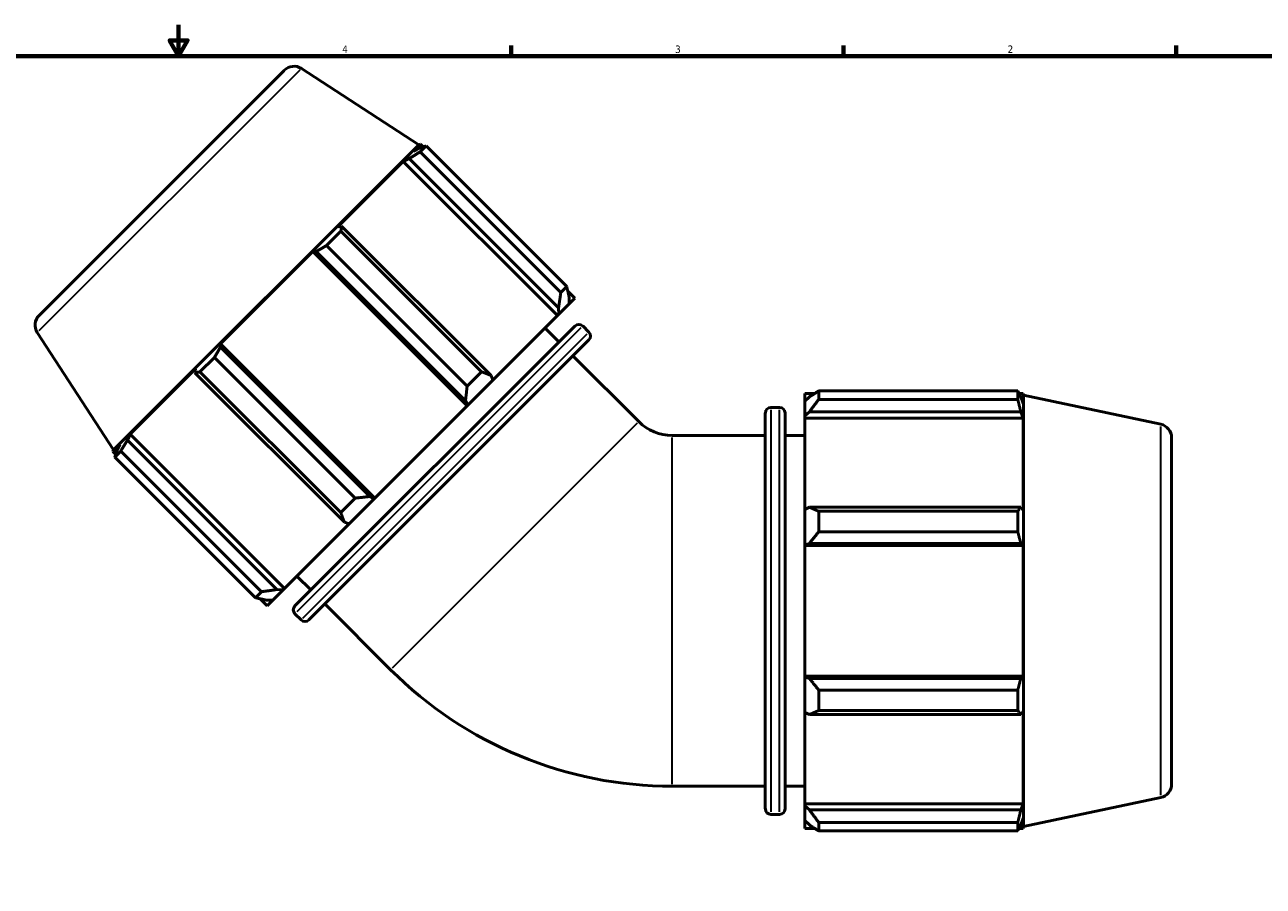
# Model space of a CAD drawing. Header units: inches. Extents: x -0.3 to 58.8, y -17.9 to 44.3.
# Tile 5 of 9: x 15 to 30.9, y 10.4 to 21.4. Entities that reach past the tile are written whole.
import ezdxf

# ---------------------------------------------------------------- set-up
doc = ezdxf.new("R2010")
doc.units = ezdxf.units.IN
doc.header["$MEASUREMENT"] = 0
for name, color, linetype, lineweight in [('Border (ANSI)', 7, 'Continuous', 70), ('Visible (ANSI)', 7, 'Continuous', 50), ('Visible Narrow (ANSI)', 7, 'Continuous', 35)]:
    doc.layers.add(name, color=color, linetype=linetype, lineweight=lineweight)
doc.styles.add('Note Text (ANSI)', font='tahoma.ttf')

# ---------------------------------------------------------------- blocks, each defined once
blk = doc.blocks.new('Borders Default Border')
at = {"layer": 'Border (ANSI)'}
for p, q in [((21.25, 21), (21.25, 21.134)), ((25.5, 21), (25.5, 21.134)), ((29.75, 21), (29.75, 21.134))]:
    blk.add_line(p, q, dxfattribs=at)
at = {"layer": 'Border (ANSI)', "flags": 128}
for points in [[(17, 21.4), (17, 21), (16.885, 21.2), (17.115, 21.2), (17, 21)], [(0.5, 1), (0.5, 21), (33.5, 21), (33.5, 1), (0.5, 1)]]:
    blk.add_lwpolyline(points, dxfattribs=at)
at = {"layer": 'Border (ANSI)', "color": 5, "true_color": 0x0000ff, "char_height": 0.0945, "attachment_point": 7, "style": 'Note Text (ANSI)'}
for s, insert in [('4', (19.092, 21.04)), ('3', (23.346, 21.038)), ('2', (27.596, 21.04))]:
    blk.add_mtext(s, dxfattribs=dict(at, insert=insert))

msp = doc.modelspace()

# ---------------------------------------------------------------- linework, layer by layer
at = {"layer": 'Visible (ANSI)'}
for p, q in [((15.218, 17.684), (18.351, 20.817)), ((18.57, 20.84), (20.072, 19.865)), ((20.072, 19.865), (16.17, 15.963)), ((20.092, 19.875), (20.001, 19.784)), ((20.082, 19.824), (20.001, 19.784)), ((20.072, 19.865), (20.092, 19.875)), ((20.163, 19.85), (20.087, 19.774)), ((20.128, 19.839), (20.092, 19.875)), ((20.163, 19.85), (21.961, 18.052)), ((19.87, 19.653), (19.034, 18.817)), ((19.87, 19.653), (19.947, 19.689)), ((21.843, 17.68), (19.87, 19.653)), ((19.947, 19.689), (21.857, 17.779)), ((21.885, 17.976), (20.087, 19.774)), ((19.075, 18.761), (18.89, 18.577)), ((19.084, 18.825), (19.034, 18.817)), ((19.075, 18.761), (20.873, 16.963)), ((20.994, 16.915), (19.084, 18.825)), ((20.688, 16.779), (18.89, 18.577)), ((18.717, 18.5), (17.535, 17.318)), ((18.717, 18.5), (18.757, 18.499)), ((20.69, 16.527), (18.717, 18.5)), ((18.757, 18.499), (20.667, 16.589)), ((21.885, 17.976), (21.961, 18.052)), ((22.065, 17.902), (21.975, 17.992)), ((21.994, 17.831), (21.992, 17.914)), ((21.994, 17.831), (22.065, 17.902)), ((21.857, 17.779), (21.862, 17.699)), ((21.994, 17.831), (21.862, 17.699)), ((21.017, 16.854), (21.843, 17.68)), ((21.862, 17.699), (21.843, 17.68)), ((15.195, 17.465), (16.17, 15.963)), ((18.487, 13.968), (22.067, 17.548)), ((21.863, 17.343), (21.685, 17.522)), ((22.245, 17.468), (22.166, 17.548)), ((17.536, 17.278), (17.535, 17.318)), ((19.508, 15.345), (17.535, 17.318)), ((19.446, 15.368), (17.536, 17.278)), ((22.245, 17.37), (18.665, 13.79)), ((17.458, 17.145), (17.274, 16.96)), ((17.458, 17.145), (19.256, 15.347)), ((22.882, 16.325), (22.041, 17.165)), ((17.218, 17.001), (16.382, 16.165)), ((17.218, 17.001), (17.209, 16.951)), ((17.209, 16.951), (19.119, 15.041)), ((19.072, 15.162), (17.274, 16.96)), ((20.688, 16.779), (20.873, 16.963)), ((21.017, 16.854), (20.697, 16.534)), ((21.017, 16.854), (20.994, 16.915)), ((25.003, 16.685), (25.003, 16.585)), ((25.003, 16.685), (25.13, 16.685)), ((25.063, 16.642), (25.003, 16.585)), ((25.182, 16.718), (25.182, 16.61)), ((25.182, 16.718), (27.725, 16.718)), ((27.725, 16.61), (27.725, 16.718)), ((27.742, 16.685), (27.793, 16.685)), ((27.793, 16.557), (27.764, 16.642)), ((27.793, 16.557), (27.793, 16.685)), ((27.8, 16.664), (27.793, 16.685)), ((27.8, 11.146), (27.8, 16.664)), ((29.552, 16.291), (27.8, 16.664)), ((19.508, 15.345), (20.69, 16.527)), ((20.667, 16.589), (20.697, 16.534)), ((20.697, 16.534), (20.69, 16.527)), ((24.569, 16.506), (24.681, 16.506)), ((25.003, 16.398), (25.003, 16.585)), ((27.725, 16.61), (25.182, 16.61)), ((24.499, 11.373), (24.499, 16.436)), ((24.751, 16.436), (24.751, 11.373)), ((25.003, 16.398), (25.063, 16.451)), ((25.003, 16.371), (25.003, 16.398)), ((25.003, 16.371), (25.003, 15.202)), ((25.003, 16.371), (27.793, 16.371)), ((25.063, 16.451), (27.764, 16.451)), ((27.764, 16.451), (27.793, 16.371)), ((27.793, 15.189), (27.793, 16.371)), ((16.346, 16.088), (16.382, 16.165)), ((18.355, 14.192), (16.382, 16.165)), ((23.31, 16.147), (24.499, 16.147)), ((24.751, 16.147), (25.003, 16.147)), ((16.251, 16.034), (16.16, 15.943)), ((16.251, 16.034), (16.211, 15.953)), ((18.256, 14.178), (16.346, 16.088)), ((29.69, 16.12), (29.69, 11.689)), ((16.17, 15.963), (16.16, 15.943)), ((16.196, 15.907), (16.16, 15.943)), ((16.261, 15.948), (16.185, 15.871)), ((17.983, 14.073), (16.185, 15.871)), ((16.261, 15.948), (18.059, 14.15)), ((19.501, 15.338), (19.446, 15.368)), ((19.072, 15.162), (19.256, 15.347)), ((19.501, 15.338), (19.181, 15.018)), ((19.508, 15.345), (19.501, 15.338)), ((25.063, 15.23), (25.003, 15.202)), ((25.003, 14.75), (25.003, 15.202)), ((27.764, 15.23), (25.063, 15.23)), ((27.793, 15.189), (27.764, 15.23)), ((19.119, 15.041), (19.181, 15.018)), ((25.182, 15.178), (25.182, 14.917)), ((25.182, 15.178), (27.725, 15.178)), ((27.725, 14.917), (27.725, 15.178)), ((18.355, 14.192), (19.181, 15.018)), ((27.725, 14.917), (25.182, 14.917)), ((25.003, 14.75), (25.063, 14.768)), ((25.003, 14.741), (25.003, 14.75)), ((25.003, 14.741), (25.003, 13.068)), ((25.003, 14.741), (27.793, 14.741)), ((25.063, 14.768), (27.764, 14.768)), ((27.764, 14.768), (27.793, 14.741)), ((27.793, 13.068), (27.793, 14.741)), ((18.691, 14.172), (18.513, 14.35)), ((17.983, 14.073), (18.059, 14.15)), ((18.336, 14.173), (18.203, 14.041)), ((18.336, 14.173), (18.256, 14.178)), ((18.355, 14.192), (18.336, 14.173)), ((18.133, 13.97), (18.043, 14.06)), ((18.121, 14.043), (18.203, 14.041)), ((18.133, 13.97), (18.203, 14.041)), ((19.71, 13.153), (18.87, 13.994)), ((18.566, 13.79), (18.487, 13.869)), ((25.003, 13.059), (25.003, 13.068)), ((25.003, 13.068), (27.793, 13.068)), ((25.063, 13.041), (25.003, 13.059)), ((25.003, 12.607), (25.003, 13.059)), ((27.764, 13.041), (25.063, 13.041)), ((27.793, 13.068), (27.764, 13.041)), ((25.182, 12.892), (25.182, 12.631)), ((25.182, 12.892), (27.725, 12.892)), ((27.725, 12.631), (27.725, 12.892)), ((25.003, 12.607), (25.063, 12.579)), ((25.003, 12.607), (25.003, 11.438)), ((25.063, 12.579), (27.764, 12.579)), ((27.725, 12.631), (25.182, 12.631)), ((27.764, 12.579), (27.793, 12.621)), ((27.793, 11.438), (27.793, 12.621)), ((23.31, 11.662), (24.499, 11.662)), ((24.751, 11.662), (25.003, 11.662)), ((25.003, 11.412), (25.003, 11.438)), ((25.003, 11.438), (27.793, 11.438)), ((25.003, 11.224), (25.003, 11.412)), ((25.063, 11.359), (25.003, 11.412)), ((27.793, 11.438), (27.764, 11.359)), ((29.552, 11.518), (27.8, 11.146)), ((24.569, 11.303), (24.681, 11.303)), ((27.764, 11.359), (25.063, 11.359)), ((27.764, 11.167), (27.793, 11.253)), ((27.793, 11.124), (27.793, 11.253)), ((25.003, 11.224), (25.063, 11.167)), ((25.003, 11.224), (25.003, 11.124)), ((25.003, 11.124), (25.13, 11.124)), ((25.182, 11.199), (25.182, 11.091)), ((25.182, 11.199), (27.725, 11.199)), ((27.725, 11.091), (25.182, 11.091)), ((27.725, 11.091), (27.725, 11.199)), ((27.742, 11.124), (27.793, 11.124)), ((27.8, 11.146), (27.793, 11.124))]:
    msp.add_line(p, q, dxfattribs=at)
for centre, radius, start, end in [((18.475, 20.694), 0.175, 57, 135), ((15.341, 17.56), 0.175, 135, 213), ((22.116, 17.498), 0.0698, 45, 135), ((22.196, 17.419), 0.0698, 315, 45), ((24.569, 16.436), 0.0698, 90, 180), ((24.681, 16.436), 0.0698, 0, 90), ((23.31, 16.753), 0.606, 225, 270), ((29.516, 16.12), 0.175, 0, 78), ((18.536, 13.918), 0.0698, 135, 225), ((18.616, 13.839), 0.0698, 225, 315), ((23.31, 16.753), 5.091, 225, 270), ((29.516, 11.689), 0.175, 282, 0), ((24.569, 11.373), 0.0698, 180, 270), ((24.681, 11.373), 0.0698, 270, 0)]:
    msp.add_arc(centre, radius, start, end, dxfattribs=at)
for points, weights in [([(20.082, 19.824), (20.122, 19.837), (20.163, 19.85)], [2.80802157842, 2.7756364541, 2.74138513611]), ([(20.087, 19.774), (20.015, 19.731), (19.947, 19.689)], [2.74138513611, 2.7756364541, 2.80802157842]), ([(19.084, 18.825), (19.079, 18.794), (19.075, 18.761)], [2.80802157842, 2.7756364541, 2.74138513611]), ([(18.89, 18.577), (18.822, 18.537), (18.757, 18.499)], [2.74138513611, 2.7756364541, 2.80802157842]), ([(21.992, 17.914), (21.978, 17.981), (21.961, 18.052)], [1.00992380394, 1.01525202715, 1.01977521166]), ([(21.885, 17.976), (21.871, 17.874), (21.857, 17.779)], [1.02425253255, 1.01981372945, 1.01456526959]), ([(17.536, 17.278), (17.498, 17.213), (17.458, 17.145)], [2.80802157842, 2.7756364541, 2.74138513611]), ([(17.274, 16.96), (17.241, 16.956), (17.209, 16.951)], [2.74138513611, 2.7756364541, 2.80802157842]), ([(20.994, 16.915), (20.935, 16.938), (20.873, 16.963)], [1.00864122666, 1.01399128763, 1.01853758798]), ([(20.688, 16.779), (20.678, 16.681), (20.667, 16.589)], [1.02370799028, 1.01925886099, 1.01400063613]), ([(25.182, 16.718), (25.12, 16.679), (25.063, 16.642)], [1.01599284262, 1.01137109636, 1.00594852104]), ([(27.725, 16.718), (27.745, 16.679), (27.764, 16.642)], [1, 1.00082188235, 1.00082677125]), ([(25.063, 16.451), (25.12, 16.529), (25.182, 16.61)], [1.00594852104, 1.01137109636, 1.01599284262]), ([(27.764, 16.451), (27.745, 16.529), (27.725, 16.61)], [1.00082677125, 1.00082188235, 1]), ([(16.346, 16.088), (16.304, 16.02), (16.261, 15.948)], [2.80802157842, 2.7756364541, 2.74138513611]), ([(16.185, 15.871), (16.198, 15.913), (16.211, 15.953)], [2.74138513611, 2.7756364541, 2.80802157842]), ([(19.446, 15.368), (19.354, 15.357), (19.256, 15.347)], [1.01400063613, 1.01925886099, 1.02370799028]), ([(25.182, 15.178), (25.12, 15.205), (25.063, 15.23)], [1.01599284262, 1.01137109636, 1.00594852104]), ([(27.725, 15.178), (27.745, 15.205), (27.764, 15.23)], [1, 1.00082188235, 1.00082677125]), ([(19.072, 15.162), (19.097, 15.1), (19.119, 15.041)], [1.01853758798, 1.01399128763, 1.00864122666]), ([(25.063, 14.768), (25.12, 14.841), (25.182, 14.917)], [1.00594852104, 1.01137109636, 1.01599284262]), ([(27.764, 14.768), (27.745, 14.841), (27.725, 14.917)], [1.00082677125, 1.00082188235, 1]), ([(18.256, 14.178), (18.161, 14.163), (18.059, 14.15)], [1.01456526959, 1.01981372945, 1.02425253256]), ([(17.983, 14.073), (18.054, 14.057), (18.121, 14.043)], [1.01977521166, 1.01525202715, 1.00992380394]), ([(25.182, 12.892), (25.12, 12.968), (25.063, 13.041)], [1.01599284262, 1.01137109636, 1.00594852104]), ([(27.725, 12.892), (27.745, 12.968), (27.764, 13.041)], [1, 1.00082188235, 1.00082677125]), ([(25.063, 12.579), (25.12, 12.605), (25.182, 12.631)], [1.00594852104, 1.01137109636, 1.01599284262]), ([(27.764, 12.579), (27.745, 12.605), (27.725, 12.631)], [1.00082677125, 1.00082188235, 1]), ([(25.182, 11.199), (25.12, 11.281), (25.063, 11.359)], [1.01599284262, 1.01137109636, 1.00594852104]), ([(27.725, 11.199), (27.745, 11.281), (27.764, 11.359)], [1, 1.00082188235, 1.00082677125]), ([(25.063, 11.167), (25.12, 11.13), (25.182, 11.091)], [1.00594852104, 1.01137109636, 1.01599284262]), ([(27.764, 11.167), (27.745, 11.13), (27.725, 11.091)], [1.00082677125, 1.00082188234, 1])]:
    msp.add_rational_spline(points, weights, degree=2, dxfattribs=at)
at = {"layer": 'Visible Narrow (ANSI)'}
for p, q in [((18.549, 20.819), (15.216, 17.486)), ((22.143, 17.525), (18.51, 13.892)), ((18.589, 13.812), (22.223, 17.446)), ((24.569, 16.474), (24.569, 11.335)), ((24.681, 11.335), (24.681, 16.474)), ((22.862, 16.305), (19.73, 13.173)), ((29.552, 11.547), (29.552, 16.262)), ((23.31, 11.69), (23.31, 16.12))]:
    msp.add_line(p, q, dxfattribs=at)

# ---------------------------------------------------------------- block references
msp.add_blockref('Borders Default Border', (0, 0))

doc.saveas('drawing.dxf')
